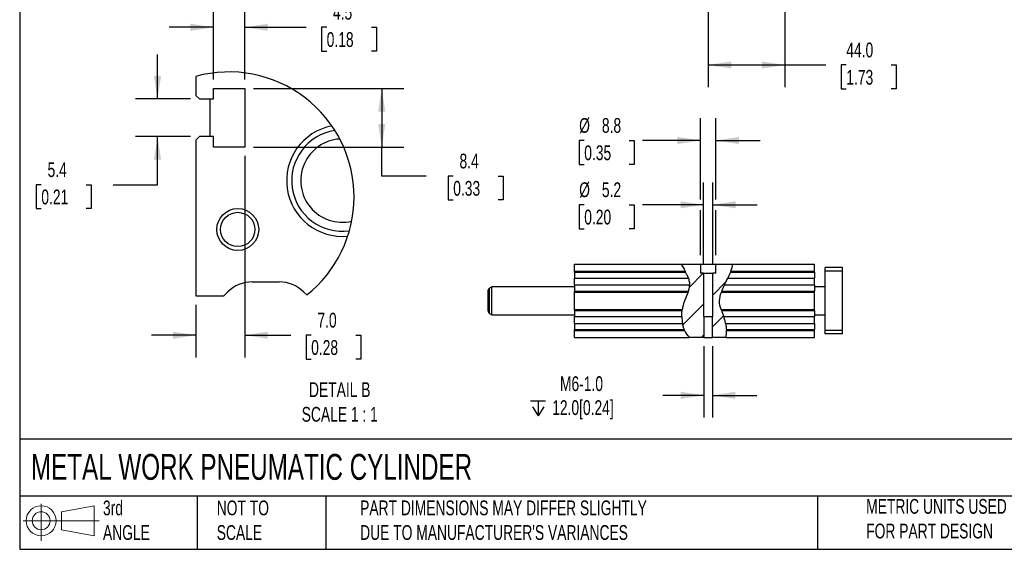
# Model space of a CAD drawing. Header units: millimetres. Extents: x 25 to 1092, y 25 to 838.
# Tile 1 of 4: x 25 to 590, y 25 to 329. Entities that reach past the tile are written whole.
import ezdxf

# ---------------------------------------------------------------- set-up
doc = ezdxf.new("R2010")
doc.units = ezdxf.units.MM
doc.header["$LTSCALE"] = 4
doc.linetypes.add('SLD-Solid', pattern=[0])
doc.layers.add('DIMENSIONS', color=140, linetype='SLD-Solid', lineweight=25)
doc.layers.add('TEXT', color=140, linetype='SLD-Solid', lineweight=25)
doc.layers.add('HATCH', color=6, linetype='SLD-Solid')
doc.layers.add('SLD-DEFPOINTS', color=7, linetype='Continuous')
doc.styles.add('SLDTEXTSTYLE0', font='TXT', dxfattribs={"width": 0.7})
doc.dimstyles.new('SLDDIMSTYLE0', dxfattribs={"dimtxt": 8.632031, "dimasz": 13.208, "dimexe": 0, "dimexo": 0.0625, "dimgap": 2.158008, "dimtad": 0, "dimtih": 1, "dimtoh": 1, "dimrnd": 1e-09, "dimzin": 12, "dimdsep": 46, "dimtxsty": 'SLDTEXTSTYLE0', "dimsah": 1, "dimcen": 0.09, "dimadec": 0, "dimazin": 3, "dimtfac": 1, "dimtmove": 0, "dimatfit": 0, "dimfxl": 0, "dimfrac": 2, "dimtolj": 1, "dimtzin": 12, "dimarcsym": 0})
doc.dimstyles.new('SLDDIMSTYLE4', dxfattribs={"dimtxt": 8.632031, "dimasz": 13.208, "dimexe": 0, "dimexo": 0.0625, "dimgap": 2.158008, "dimtad": 0, "dimtih": 1, "dimtoh": 1, "dimrnd": 1e-09, "dimzin": 4, "dimdsep": 46, "dimtxsty": 'SLDTEXTSTYLE0', "dimsah": 1, "dimcen": 0.09, "dimadec": 0, "dimazin": 1, "dimtfac": 1, "dimtofl": 0, "dimtmove": 0, "dimatfit": 3, "dimfxl": 0, "dimfrac": 2, "dimtolj": 1, "dimtzin": 12, "dimarcsym": 0})
doc.dimstyles.new('SLDDIMSTYLE7', dxfattribs={"dimtxt": 8.632031, "dimasz": 13.208, "dimexe": 0, "dimexo": 0.0625, "dimgap": 2.158008, "dimtad": 0, "dimtih": 1, "dimtoh": 1, "dimlfac": 0.25, "dimrnd": 1e-09, "dimzin": 12, "dimdsep": 46, "dimtxsty": 'SLDTEXTSTYLE0', "dimsah": 1, "dimcen": 0.09, "dimadec": 0, "dimazin": 3, "dimtfac": 1, "dimtmove": 0, "dimatfit": 0, "dimfxl": 0, "dimfrac": 2, "dimtolj": 1, "dimtzin": 12, "dimarcsym": 0})
doc.dimstyles.new('SLDDIMSTYLE8', dxfattribs={"dimtxt": 8.632031, "dimasz": 13.208, "dimexe": 0, "dimexo": 0.0625, "dimgap": 2.158008, "dimtad": 0, "dimtih": 1, "dimtoh": 1, "dimlfac": 0.25, "dimrnd": 1e-09, "dimzin": 12, "dimdsep": 46, "dimtxsty": 'SLDTEXTSTYLE0', "dimsah": 1, "dimcen": 0.09, "dimadec": 0, "dimazin": 3, "dimtfac": 1, "dimtofl": 0, "dimtmove": 0, "dimatfit": 3, "dimfxl": 0, "dimfrac": 2, "dimtolj": 1, "dimtzin": 12, "dimarcsym": 0})
doc.dimstyles.new('SLDDIMSTYLE9', dxfattribs={"dimtxt": 8.632031, "dimasz": 13.208, "dimexe": 0, "dimexo": 0.0625, "dimgap": 2.158008, "dimtad": 0, "dimtih": 1, "dimtoh": 1, "dimlfac": 0.25, "dimrnd": 1e-09, "dimzin": 4, "dimdsep": 46, "dimtxsty": 'SLDTEXTSTYLE0', "dimsah": 1, "dimcen": 0.09, "dimadec": 0, "dimazin": 1, "dimtfac": 1, "dimtmove": 0, "dimatfit": 0, "dimfxl": 0, "dimfrac": 2, "dimtolj": 1, "dimtzin": 12, "dimarcsym": 0})

# ---------------------------------------------------------------- blocks, each defined once
blk = doc.blocks.new('Block11')
at = {"color": 7, "linetype": 'SLD-Solid', "lineweight": 18}
for p, q in [((10.35, 21.24), (10.35, 0)), ((21.92, 16.67), (40.7, 20.13)), ((40.7, 20.13), (40.7, 2.93)), ((0, 11.53), (43.49, 11.53)), ((21.92, 6.38), (21.92, 16.67)), ((21.92, 6.38), (40.7, 2.93))]:
    blk.add_line(p, q, dxfattribs=at)
for radius in [8.6, 5.14]:
    blk.add_circle((10.35, 11.53), radius, dxfattribs=at)
blk = doc.blocks.new('Block12')
at = {"layer": 'SLD-DEFPOINTS'}
blk.add_blockref('Block11', (0, 0), dxfattribs=at)
blk = doc.blocks.new('_D_8')
at = {"layer": 'DIMENSIONS'}
for p, q in [((419.88, 419.26), (419.88, 290.14)), ((463.88, 419.26), (463.88, 290.14)), ((419.88, 302.84), (463.88, 302.84)), ((463.88, 302.84), (487.35, 302.84)), ((499.04, 302.84), (496.14, 302.84)), ((496.14, 302.84), (496.14, 289.12)), ((524.69, 302.84), (527.59, 302.84)), ((527.59, 302.84), (527.59, 289.12)), ((496.14, 289.12), (499.04, 289.12)), ((527.59, 289.12), (524.69, 289.12))]:
    blk.add_line(p, q, dxfattribs=at)
for points in [[(419.88, 302.84), (433.09, 300.8), (433.09, 304.87)], [(463.88, 302.84), (450.67, 304.87), (450.67, 300.8)]]:
    blk.add_solid(points, dxfattribs=at)
at = {"layer": 'DIMENSIONS', "char_height": 8.467, "attachment_point": 1, "style": 'SLDTEXTSTYLE0'}
for s, insert in [('44.0', (499.04, 315.68)), ('1.73', (499.04, 300.03))]:
    blk.add_mtext(s, dxfattribs=dict(at, insert=insert))
blk = doc.blocks.new('SW_SYMBOL_HOLE_DEPTH')
at = {"layer": 'DIMENSIONS', "color": 0}
for p, q in [((0, 3500), (3200, 3500)), ((400, 2220), (1600, 300)), ((1600, 3500), (1600, 300)), ((2800, 2220), (1600, 300))]:
    blk.add_line(p, q, dxfattribs=at)
blk = doc.blocks.new('_D_29')
at = {"layer": 'DIMENSIONS'}
for p, q in [((417.42, 141.7), (417.42, 100.9)), ((422.34, 141.7), (422.34, 100.9)), ((417.42, 113.6), (393.99, 113.6)), ((422.34, 113.6), (447.74, 113.6))]:
    blk.add_line(p, q, dxfattribs=at)
for points in [[(417.42, 113.6), (404.21, 115.64), (404.21, 111.57)], [(422.34, 113.6), (435.54, 111.57), (435.54, 115.64)]]:
    blk.add_solid(points, dxfattribs=at)
at = {"layer": 'DIMENSIONS', "xscale": 0.002688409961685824, "yscale": 0.002688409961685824, "zscale": 0.002688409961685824}
blk.add_blockref('SW_SYMBOL_HOLE_DEPTH', (318.15, 101.03), dxfattribs=at)
at = {"layer": 'DIMENSIONS', "char_height": 8.467, "attachment_point": 1, "style": 'SLDTEXTSTYLE0'}
for s, insert in [('M6-1.0', (334.96, 124.52)), ('12.0[0.24]', (330.5, 110.8))]:
    blk.add_mtext(s, dxfattribs=dict(at, insert=insert))
blk = doc.blocks.new('_D_30')
at = {"layer": 'DIMENSIONS'}
for p, q in [((417.28, 188.66), (417.28, 235.47)), ((422.48, 188.66), (422.48, 235.47)), ((348.88, 222.77), (345.98, 222.77)), ((345.98, 222.77), (345.98, 209.05)), ((374.53, 222.77), (377.43, 222.77)), ((377.43, 222.77), (377.43, 209.05)), ((417.28, 222.77), (382.26, 222.77)), ((422.48, 222.77), (447.88, 222.77)), ((345.98, 209.05), (348.88, 209.05)), ((377.43, 209.05), (374.53, 209.05))]:
    blk.add_line(p, q, dxfattribs=at)
for points in [[(417.28, 222.77), (404.07, 224.8), (404.07, 220.74)], [(422.48, 222.77), (435.69, 220.74), (435.69, 224.8)]]:
    blk.add_solid(points, dxfattribs=at)
at = {"layer": 'DIMENSIONS', "char_height": 8.467, "attachment_point": 1, "style": 'SLDTEXTSTYLE0'}
for s, insert in [('%%c', (345.96, 235.62)), ('5.2', (358.99, 235.62)), ('0.20', (348.88, 219.97))]:
    blk.add_mtext(s, dxfattribs=dict(at, insert=insert))
blk = doc.blocks.new('_D_31')
at = {"layer": 'DIMENSIONS'}
for p, q in [((415.48, 225.82), (415.48, 272.3)), ((424.28, 225.82), (424.28, 272.3)), ((348.88, 259.6), (345.98, 259.6)), ((345.98, 259.6), (345.98, 245.88)), ((374.53, 259.6), (377.43, 259.6)), ((377.43, 259.6), (377.43, 245.88)), ((415.48, 259.6), (382.26, 259.6)), ((424.28, 259.6), (449.68, 259.6)), ((345.98, 245.88), (348.88, 245.88)), ((377.43, 245.88), (374.53, 245.88)), ((415.48, 193.86), (415.48, 219.72)), ((424.28, 193.86), (424.28, 219.72))]:
    blk.add_line(p, q, dxfattribs=at)
for points in [[(415.48, 259.6), (402.27, 261.63), (402.27, 257.56)], [(424.28, 259.6), (437.49, 257.56), (437.49, 261.63)]]:
    blk.add_solid(points, dxfattribs=at)
at = {"layer": 'DIMENSIONS', "char_height": 8.467, "attachment_point": 1, "style": 'SLDTEXTSTYLE0'}
for s, insert in [('%%c', (345.96, 272.44)), ('8.8', (358.99, 272.44)), ('0.35', (348.88, 256.79))]:
    blk.add_mtext(s, dxfattribs=dict(at, insert=insert))
blk = doc.blocks.new('_D_36')
at = {"layer": 'DIMENSIONS'}
for p, q in [((104.4, 283.41), (104.4, 308.81)), ((123.28, 283.41), (91.7, 283.41)), ((123.28, 261.81), (91.7, 261.81)), ((104.4, 234.28), (104.4, 261.81)), ((37.79, 234.28), (34.89, 234.28)), ((34.89, 234.28), (34.89, 220.56)), ((63.44, 234.28), (66.34, 234.28)), ((66.34, 234.28), (66.34, 220.56)), ((79, 234.28), (104.4, 234.28)), ((34.89, 220.56), (37.79, 220.56)), ((66.34, 220.56), (63.44, 220.56))]:
    blk.add_line(p, q, dxfattribs=at)
for points in [[(104.4, 283.41), (106.43, 296.62), (102.36, 296.62)], [(104.4, 261.81), (102.36, 248.6), (106.43, 248.6)]]:
    blk.add_solid(points, dxfattribs=at)
at = {"layer": 'DIMENSIONS', "char_height": 8.467, "attachment_point": 1, "style": 'SLDTEXTSTYLE0'}
for s, insert in [('5.4', (41.38, 247.12)), ('0.21', (37.79, 231.47))]:
    blk.add_mtext(s, dxfattribs=dict(at, insert=insert))
blk = doc.blocks.new('_D_37')
at = {"layer": 'DIMENSIONS'}
for p, q in [((136.36, 294.49), (136.36, 337.16)), ((154.36, 294.49), (154.36, 337.16)), ((136.36, 324.46), (110.96, 324.46)), ((154.36, 324.46), (189.6, 324.46)), ((201.3, 324.46), (198.4, 324.46)), ((198.4, 324.46), (198.4, 310.74)), ((226.95, 324.46), (229.85, 324.46)), ((229.85, 324.46), (229.85, 310.74)), ((198.4, 310.74), (201.3, 310.74)), ((229.85, 310.74), (226.95, 310.74))]:
    blk.add_line(p, q, dxfattribs=at)
for points in [[(136.36, 324.46), (123.15, 326.49), (123.15, 322.43)], [(154.36, 324.46), (167.57, 322.43), (167.57, 326.49)]]:
    blk.add_solid(points, dxfattribs=at)
at = {"layer": 'DIMENSIONS', "char_height": 8.467, "attachment_point": 1, "style": 'SLDTEXTSTYLE0'}
for s, insert in [('4.5', (204.89, 337.31)), ('0.18', (201.3, 321.65))]:
    blk.add_mtext(s, dxfattribs=dict(at, insert=insert))
blk = doc.blocks.new('_D_38')
at = {"layer": 'DIMENSIONS'}
for p, q in [((159.44, 289.41), (245.55, 289.41)), ((232.85, 289.41), (232.85, 255.81)), ((159.44, 255.81), (245.55, 255.81)), ((232.85, 239.22), (232.85, 255.81)), ((258.25, 239.22), (232.85, 239.22)), ((273.81, 239.22), (270.91, 239.22)), ((270.91, 239.22), (270.91, 225.51)), ((299.46, 239.22), (302.36, 239.22)), ((302.36, 239.22), (302.36, 225.51)), ((270.91, 225.51), (273.81, 225.51)), ((302.36, 225.51), (299.46, 225.51))]:
    blk.add_line(p, q, dxfattribs=at)
for points in [[(232.85, 289.41), (230.82, 276.2), (234.88, 276.2)], [(232.85, 255.81), (234.88, 269.02), (230.82, 269.02)]]:
    blk.add_solid(points, dxfattribs=at)
at = {"layer": 'DIMENSIONS', "char_height": 8.467, "attachment_point": 1, "style": 'SLDTEXTSTYLE0'}
for s, insert in [('8.4', (277.4, 252.07)), ('0.33', (273.81, 236.42))]:
    blk.add_mtext(s, dxfattribs=dict(at, insert=insert))
blk = doc.blocks.new('_D_39')
at = {"layer": 'DIMENSIONS'}
for p, q in [((154.36, 250.73), (154.36, 135.34)), ((126.36, 165.53), (126.36, 135.34)), ((126.36, 148.04), (100.96, 148.04)), ((154.36, 148.04), (180.71, 148.04)), ((192.4, 148.04), (189.5, 148.04)), ((189.5, 148.04), (189.5, 134.32)), ((218.05, 148.04), (220.95, 148.04)), ((220.95, 148.04), (220.95, 134.32)), ((189.5, 134.32), (192.4, 134.32)), ((220.95, 134.32), (218.05, 134.32))]:
    blk.add_line(p, q, dxfattribs=at)
for points in [[(126.36, 148.04), (113.15, 150.07), (113.15, 146.01)], [(154.36, 148.04), (167.57, 146.01), (167.57, 150.07)]]:
    blk.add_solid(points, dxfattribs=at)
at = {"layer": 'DIMENSIONS', "char_height": 8.467, "attachment_point": 1, "style": 'SLDTEXTSTYLE0'}
for s, insert in [('7.0', (195.99, 160.89)), ('0.28', (192.4, 145.24))]:
    blk.add_mtext(s, dxfattribs=dict(at, insert=insert))

msp = doc.modelspace()

# ---------------------------------------------------------------- hatches: boundary and pattern name
at = {"layer": 'HATCH'}
h = msp.add_hatch(dxfattribs=at)
h.set_pattern_fill('ANSI31', color=256, scale=4, style=0)
edge = h.paths.add_edge_path(flags=0)
edge.add_spline(control_points=[(404.455, 188.775), (406.28, 185.528), (411.928, 176.318), (402.936, 164.964), (405.018, 150.874), (408.953, 146.775)], knot_values=[0.0533583, 0.0533583, 0.0533583, 0.0533583, 0.1188322, 0.2095123, 0.3281922, 0.3281922, 0.3281922, 0.3281922], weights=[1, 1, 1, 1, 1, 1], degree=3, periodic=0)
edge.add_line((408.953, 146.775), (417.419, 146.775))
edge.add_line((417.419, 146.775), (417.419, 158.775))
edge.add_line((417.419, 158.775), (417.277, 158.775))
edge.add_line((417.277, 158.775), (417.277, 183.575))
edge.add_line((417.277, 183.575), (415.477, 183.575))
edge.add_line((415.477, 183.575), (415.477, 188.775))
edge.add_line((415.477, 188.775), (404.455, 188.775))
h = msp.add_hatch(dxfattribs=at)
h.set_pattern_fill('ANSI31', color=256, scale=4, style=0)
edge = h.paths.add_edge_path(flags=0)
edge.add_line((424.277, 188.775), (424.277, 183.575))
edge.add_line((424.277, 183.575), (422.477, 183.575))
edge.add_line((422.477, 183.575), (422.477, 158.775))
edge.add_line((422.477, 158.775), (422.336, 158.775))
edge.add_line((422.336, 158.775), (422.336, 146.775))
edge.add_line((422.336, 146.775), (430.105, 146.775))
edge.add_spline(control_points=[(430.105, 146.775), (430.632, 149.741), (429.756, 158.703), (422.591, 169.731), (433.849, 183.647), (433.93, 188.775)], knot_values=[0.4983299, 0.4983299, 0.4983299, 0.4983299, 0.5545974, 0.6307379, 0.7710463, 0.7710463, 0.7710463, 0.7710463], weights=[1, 1, 1, 1, 1, 1], degree=3, periodic=0)
edge.add_line((433.93, 188.775), (424.277, 188.775))

# ---------------------------------------------------------------- linework, layer by layer
for p, q in [((126.361, 296.318), (126.361, 285.408)), ((136.361, 289.408), (154.361, 289.408)), ((136.361, 283.408), (136.361, 289.408)), ((154.361, 289.408), (154.361, 255.808)), ((126.361, 285.408), (128.361, 283.408)), ((128.361, 283.408), (136.361, 283.408)), ((134.361, 283.408), (134.361, 261.808)), ((128.361, 261.808), (126.361, 259.808)), ((126.361, 259.808), (126.361, 170.608)), ((136.361, 261.808), (128.361, 261.808)), ((136.361, 255.808), (136.361, 261.808)), ((154.361, 255.808), (136.361, 255.808)), ((343.377, 184.775), (343.377, 188.775)), ((343.377, 188.775), (404.455, 188.775)), ((404.455, 188.775), (415.477, 188.775)), ((415.477, 188.775), (415.477, 183.575)), ((415.477, 188.775), (424.277, 188.775)), ((424.277, 183.575), (424.277, 188.775)), ((424.277, 188.775), (433.93, 188.775)), ((433.93, 188.775), (480.877, 188.775)), ((480.877, 184.775), (480.877, 188.775)), ((496.877, 186.775), (486.877, 186.775)), ((486.877, 184.775), (486.877, 186.775)), ((496.877, 184.775), (496.877, 186.775)), ((343.377, 184.775), (406.686, 184.775)), ((343.377, 184.24), (343.377, 184.775)), ((343.377, 184.24), (406.965, 184.24)), ((343.377, 184.24), (343.377, 180.704)), ((343.377, 180.704), (408.518, 180.704)), ((343.377, 176.846), (343.377, 180.704)), ((417.277, 183.575), (415.477, 183.575)), ((417.277, 183.575), (417.277, 158.775)), ((417.277, 183.575), (422.477, 183.575)), ((422.477, 158.775), (422.477, 183.575)), ((424.277, 183.575), (422.477, 183.575)), ((431.072, 180.704), (480.877, 180.704)), ((432.718, 184.24), (480.877, 184.24)), ((432.936, 184.775), (480.877, 184.775)), ((480.877, 184.24), (480.877, 184.775)), ((480.877, 184.24), (480.877, 180.704)), ((480.877, 176.846), (480.877, 180.704)), ((496.877, 184.775), (486.877, 184.775)), ((486.877, 150.775), (486.877, 184.775)), ((496.877, 150.775), (496.877, 184.775)), ((158.645, 178.608), (174.076, 178.608)), ((295.877, 175.775), (294.627, 175.054)), ((294.627, 160.497), (294.627, 175.054)), ((343.377, 175.775), (295.877, 175.775)), ((295.877, 159.775), (295.877, 175.775)), ((343.377, 176.846), (409.219, 176.846)), ((343.377, 176.846), (343.377, 173.311)), ((429.179, 176.846), (480.877, 176.846)), ((480.877, 176.846), (480.877, 173.311)), ((486.877, 175.775), (480.877, 175.775)), ((126.361, 170.608), (142.361, 170.608)), ((142.361, 170.608), (144.503, 172.75)), ((188.219, 172.75), (189.866, 171.102)), ((293.877, 161.796), (293.877, 173.754)), ((343.377, 173.311), (408.615, 173.311)), ((343.377, 172.775), (343.377, 173.311)), ((343.377, 162.775), (343.377, 172.775)), ((343.377, 172.775), (408.441, 172.775)), ((427.452, 172.775), (480.877, 172.775)), ((427.65, 173.311), (480.877, 173.311)), ((480.877, 172.775), (480.877, 173.311)), ((480.877, 162.775), (480.877, 172.775)), ((294.627, 160.497), (295.877, 159.775)), ((295.877, 159.775), (343.377, 159.775)), ((343.377, 162.775), (405.041, 162.775)), ((343.377, 162.24), (343.377, 162.775)), ((343.377, 162.24), (404.967, 162.24)), ((343.377, 162.24), (343.377, 158.704)), ((343.377, 158.704), (404.785, 158.704)), ((343.377, 154.846), (343.377, 158.704)), ((417.419, 158.775), (417.277, 158.775)), ((417.419, 158.775), (417.419, 146.775)), ((417.419, 158.775), (422.336, 158.775)), ((422.336, 146.775), (422.336, 158.775)), ((422.477, 158.775), (422.336, 158.775)), ((427.317, 162.775), (480.877, 162.775)), ((427.507, 162.24), (480.877, 162.24)), ((428.806, 158.704), (480.877, 158.704)), ((480.877, 162.24), (480.877, 162.775)), ((480.877, 162.24), (480.877, 158.704)), ((480.877, 159.775), (486.877, 159.775)), ((480.877, 154.846), (480.877, 158.704)), ((343.377, 154.846), (405.184, 154.846)), ((343.377, 154.846), (343.377, 151.311)), ((429.844, 154.846), (480.877, 154.846)), ((480.877, 154.846), (480.877, 151.311)), ((343.377, 150.775), (343.377, 151.311)), ((343.377, 151.311), (406.178, 151.311)), ((343.377, 146.775), (343.377, 150.775)), ((343.377, 150.775), (406.396, 150.775)), ((343.377, 146.775), (408.953, 146.775)), ((417.419, 146.775), (408.953, 146.775)), ((417.419, 146.775), (422.336, 146.775)), ((430.105, 146.775), (422.336, 146.775)), ((430.105, 146.775), (480.877, 146.775)), ((430.3, 151.311), (480.877, 151.311)), ((430.328, 150.775), (480.877, 150.775)), ((480.877, 150.775), (480.877, 151.311)), ((480.877, 146.775), (480.877, 150.775)), ((496.877, 150.775), (486.877, 150.775)), ((486.877, 148.775), (486.877, 150.775)), ((496.877, 148.775), (486.877, 148.775)), ((496.877, 148.775), (496.877, 150.775))]:
    msp.add_line(p, q)
for radius in [12, 9.834]:
    msp.add_circle((150.361, 208.608), radius)
for centre, radius, start, end in [((210.284, 236.596), 31.923, 100.87927, 275.55083), ((210.281, 236.595), 29.033, 98.48809, 277.94036), ((210.326, 236.61), 23.883, 93.68528, 282.75804), ((158.645, 158.608), 20, 90, 134.99993), ((174.076, 158.608), 20, 45.00005, 90.00001), ((295.377, 173.754), 1.5, 120, 180), ((295.377, 161.796), 1.5, 180, 240)]:
    msp.add_arc(centre, radius, start, end)
for points in [[(404.455, 188.775), (405.164, 187.513), (405.956, 186.158), (406.686, 184.775)], [(432.936, 184.775), (433.525, 186.26), (433.912, 187.617), (433.93, 188.775)], [(406.965, 184.24), (406.873, 184.418), (406.78, 184.597), (406.686, 184.775)], [(429.179, 176.846), (429.797, 178.151), (430.452, 179.448), (431.072, 180.704)], [(432.936, 184.775), (432.865, 184.596), (432.792, 184.418), (432.718, 184.24)], [(408.441, 172.775), (408.502, 172.953), (408.56, 173.132), (408.615, 173.311)], [(427.65, 173.311), (427.582, 173.133), (427.516, 172.954), (427.452, 172.775)], [(404.785, 158.704), (404.813, 157.402), (404.947, 156.103), (405.184, 154.846)], [(404.967, 162.24), (404.989, 162.418), (405.014, 162.597), (405.041, 162.775)], [(427.317, 162.775), (427.379, 162.596), (427.442, 162.418), (427.507, 162.24)], [(406.396, 150.775), (406.32, 150.953), (406.247, 151.132), (406.178, 151.311)], [(406.396, 150.775), (407.051, 149.237), (407.904, 147.868), (408.953, 146.775)], [(430.105, 146.775), (430.323, 148), (430.387, 149.368), (430.328, 150.775)], [(430.3, 151.311), (430.311, 151.132), (430.321, 150.954), (430.328, 150.775)]]:
    msp.add_open_spline(points, degree=3)
for points, knots in [([(408.518, 180.704), (408.402, 181.04), (408.279, 181.367), (408.02, 182.005), (407.885, 182.318), (407.613, 182.921), (407.479, 183.206), (407.215, 183.747), (407.086, 184.004), (406.965, 184.24)], [0, 0, 0, 0, 0.25, 0.25, 0.5, 0.5, 0.75, 0.75, 1, 1, 1, 1]), ([(408.518, 180.704), (408.802, 179.882), (409.148, 178.566), (409.224, 177.319), (409.219, 176.846)], [0.103646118, 0.103646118, 0.103646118, 0.103646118, 0.118832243, 0.128347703, 0.128347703, 0.128347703, 0.128347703]), ([(432.718, 184.24), (432.616, 183.997), (432.503, 183.736), (432.318, 183.322), (432.254, 183.18), (432.121, 182.888), (432.051, 182.738), (431.839, 182.284), (431.692, 181.976), (431.388, 181.347), (431.23, 181.025), (431.072, 180.704)], [0, 0, 0, 0, 0.25, 0.25, 0.375, 0.375, 0.5, 0.5, 0.75, 0.75, 1, 1, 1, 1]), ([(408.615, 173.311), (408.687, 173.542), (408.759, 173.791), (408.863, 174.193), (408.897, 174.332), (408.962, 174.619), (408.993, 174.768), (409.079, 175.22), (409.127, 175.532), (409.196, 176.176), (409.216, 176.511), (409.219, 176.846)], [0, 0, 0, 0, 0.25, 0.25, 0.375, 0.375, 0.5, 0.5, 0.75, 0.75, 1, 1, 1, 1]), ([(429.179, 176.846), (429.028, 176.526), (428.88, 176.209), (428.594, 175.581), (428.455, 175.268), (428.192, 174.66), (428.07, 174.37), (427.846, 173.817), (427.742, 173.553), (427.65, 173.311)], [0, 0, 0, 0, 0.25, 0.25, 0.5, 0.5, 0.75, 0.75, 1, 1, 1, 1]), ([(408.441, 172.775), (407.6, 170.306), (405.922, 167.217), (405.162, 163.569), (405.041, 162.775)], [0.156704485, 0.156704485, 0.156704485, 0.156704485, 0.209512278, 0.223832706, 0.223832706, 0.223832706, 0.223832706]), ([(427.317, 162.775), (426.744, 164.427), (425.952, 167.48), (426.832, 171.043), (427.452, 172.775)], [0.595015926, 0.595015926, 0.595015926, 0.595015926, 0.630737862, 0.663022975, 0.663022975, 0.663022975, 0.663022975]), ([(404.785, 158.704), (404.777, 159.035), (404.777, 159.36), (404.788, 159.999), (404.801, 160.317), (404.835, 160.921), (404.857, 161.208), (404.908, 161.751), (404.937, 162.007), (404.967, 162.24)], [0, 0, 0, 0, 0.25, 0.25, 0.5, 0.5, 0.75, 0.75, 1, 1, 1, 1]), ([(427.507, 162.24), (427.593, 162.001), (427.688, 161.745), (427.841, 161.337), (427.894, 161.196), (428.003, 160.907), (428.059, 160.758), (428.229, 160.305), (428.345, 159.996), (428.577, 159.361), (428.693, 159.033), (428.806, 158.704)], [0, 0, 0, 0, 0.25, 0.25, 0.375, 0.375, 0.5, 0.5, 0.75, 0.75, 1, 1, 1, 1]), ([(429.844, 154.846), (429.72, 155.483), (429.412, 156.829), (429.024, 158.065), (428.806, 158.704)], [0.543903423, 0.543903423, 0.543903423, 0.543903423, 0.554597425, 0.566980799, 0.566980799, 0.566980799, 0.566980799]), ([(406.178, 151.311), (406.088, 151.543), (405.997, 151.794), (405.861, 152.197), (405.816, 152.336), (405.726, 152.623), (405.681, 152.772), (405.551, 153.225), (405.47, 153.536), (405.318, 154.178), (405.247, 154.511), (405.184, 154.846)], [0, 0, 0, 0, 0.25, 0.25, 0.375, 0.375, 0.5, 0.5, 0.75, 0.75, 1, 1, 1, 1]), ([(429.844, 154.846), (429.907, 154.52), (429.963, 154.198), (430.039, 153.721), (430.062, 153.563), (430.107, 153.249), (430.127, 153.093), (430.184, 152.639), (430.215, 152.351), (430.265, 151.804), (430.285, 151.546), (430.3, 151.311)], [0, 0, 0, 0, 0.25, 0.25, 0.375, 0.375, 0.5, 0.5, 0.75, 0.75, 1, 1, 1, 1])]:
    msp.add_open_spline(points, degree=3, knots=knots)
at = {"layer": 'SLD-DEFPOINTS'}
for centre, start, end in [((145.308, 227.216), 359.99999, 105.33285), ((145.308, 227.215), 308.45238, 0.00001)]:
    msp.add_arc(centre, 71.653, start, end, dxfattribs=at)
at = {"layer": 'TEXT'}
for p, q in [((25.4, 838.2), (25.4, 25.4)), ((1092.2, 88.504), (25.4, 88.504)), ((1092.2, 55.88), (25.4, 55.88)), ((127, 55.88), (127, 25.4)), ((200.847, 55.88), (200.847, 25.4)), ((482.586, 55.88), (482.586, 25.4)), ((25.4, 25.4), (1092.2, 25.4))]:
    msp.add_line(p, q, dxfattribs=at)

# ---------------------------------------------------------------- block references
at = {"layer": 'SLD-DEFPOINTS'}
msp.add_blockref('Block12', (27.352, 30.215), dxfattribs=at)

# ---------------------------------------------------------------- texts
at = {"layer": 'TEXT', "style": 'SLDTEXTSTYLE0'}
for s, insert, char_height, attachment_point in [('DETAIL B^JSCALE 1 : 1', (208.787, 121.082), 8.46667, 2), ('METAL WORK PNEUMATIC CYLINDER', (31.863, 80.026), 14.81667, 1), ('3rd^JANGLE', (73.129, 53.351), 8.4667, 1), ('NOT TO^JSCALE', (138.301, 53.351), 8.46667, 1), ("PART DIMENSIONS MAY DIFFER SLIGHTLY ^JDUE TO MANUFACTURER'S VARIANCES", (220.477, 53.363), 8.46667, 1), ('METRIC UNITS USED ^JFOR PART DESIGN', (510.417, 54.224), 8.46667, 1)]:
    msp.add_mtext(s, dxfattribs=dict(at, insert=insert, char_height=char_height, attachment_point=attachment_point))

# ---------------------------------------------------------------- dimensions: what is measured, and where the dimension line sits
at = {"layer": 'DIMENSIONS'}
for base, p1, p2, dimstyle, picture, middle in [((463.877, 302.836), (419.877, 424.336), (463.877, 424.336), 'SLDDIMSTYLE4', '_D_8', (511.867, 302.836)), ((154.361, 324.459), (136.361, 289.408), (154.361, 289.408), 'SLDDIMSTYLE7', '_D_37', (214.124, 324.459)), ((126.361, 148.041), (154.361, 255.808), (126.361, 170.608), 'SLDDIMSTYLE9', '_D_39', (205.226, 148.041))]:
    dim = msp.add_linear_dim(base=base, p1=p1, p2=p2, dimstyle=dimstyle, dxfattribs=at)
    dim.commit()
    dim.dimension.update_dxf_attribs({"geometry": picture, "text_midpoint": middle, "dimtype": 160})
for base, p1, p2, dimstyle, picture, middle in [((104.397, 283.408), (128.361, 261.808), (128.361, 283.408), 'SLDDIMSTYLE7', '_D_36', (104.397, 234.278)), ((232.851, 255.808), (154.361, 289.408), (154.361, 255.808), 'SLDDIMSTYLE8', '_D_38', (232.851, 239.225))]:
    dim = msp.add_linear_dim(base=base, p1=p1, p2=p2, angle=90, dimstyle=dimstyle, dxfattribs=at)
    dim.commit()
    dim.dimension.update_dxf_attribs({"geometry": picture, "text_midpoint": middle, "dimtype": 160})
for base, p1, p2, text, picture, middle in [((415.477, 259.596), (424.277, 188.775), (415.477, 188.775), '%%c<>', '_D_31', (361.708, 259.596)), ((422.477, 222.773), (417.277, 183.575), (422.477, 183.575), '%%c<>', '_D_30', (361.708, 222.773)), ((422.336, 113.604), (417.419, 146.775), (422.336, 146.775), 'M6-1.0\\P{\\fGDT;x}12.0[0.24]', '_D_29', (355.105, 113.604))]:
    dim = msp.add_linear_dim(base=base, p1=p1, p2=p2, text=text, dimstyle='SLDDIMSTYLE0', dxfattribs=at)
    dim.commit()
    dim.dimension.update_dxf_attribs({"geometry": picture, "text_midpoint": middle, "dimtype": 160})

doc.saveas('drawing.dxf')
